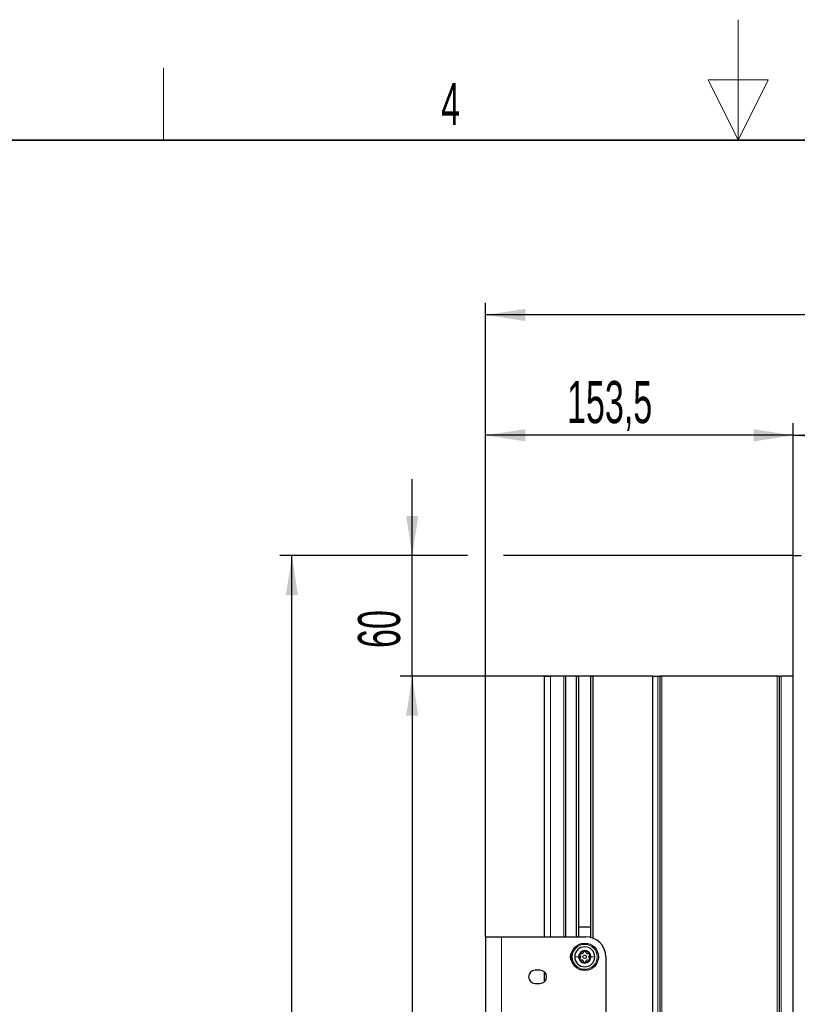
# Model space of a CAD drawing. Header units: millimetres. Extents: x 5 to 418, y 2 to 292.
# Tile 78 of 85: x 157 to 222, y 211 to 292. Entities that reach past the tile are written whole.
import ezdxf

# ---------------------------------------------------------------- set-up
doc = ezdxf.new("R2010")
doc.units = ezdxf.units.MM
doc.layers.add('SLD-0', color=7, linetype='Continuous')
doc.styles.add('SLDTEXTSTYLE0', font='TXT', dxfattribs={"width": 0.605})
doc.dimstyles.new('SLDDIMSTYLE0', dxfattribs={"dimtxt": 3.5, "dimasz": 3.302, "dimexe": 0, "dimexo": 0.0625, "dimgap": 0.875, "dimtad": 1, "dimlfac": 6, "dimrnd": 1e-09, "dimzin": 12, "dimdsep": 46, "dimtxsty": 'SLDTEXTSTYLE0', "dimsah": 1, "dimcen": 0.09, "dimadec": 0, "dimazin": 3, "dimtfac": 1, "dimtofl": 0, "dimtmove": 0, "dimatfit": 3, "dimfxl": 1, "dimfrac": 2, "dimtolj": 1, "dimtzin": 12, "dimarcsym": 0})
doc.dimstyles.new('SLDDIMSTYLE2', dxfattribs={"dimtxt": 3.5, "dimasz": 3.302, "dimexe": 0, "dimexo": 0.0625, "dimgap": 0.875, "dimtad": 1, "dimlfac": 6, "dimrnd": 1e-09, "dimzin": 12, "dimdsep": 46, "dimtxsty": 'SLDTEXTSTYLE0', "dimsah": 1, "dimcen": 0.09, "dimadec": 0, "dimazin": 3, "dimtfac": 1, "dimtmove": 0, "dimatfit": 0, "dimfxl": 1, "dimfrac": 2, "dimtolj": 1, "dimtzin": 12, "dimarcsym": 0})

# ---------------------------------------------------------------- blocks, each defined once
blk = doc.blocks.new('_D_3')
at = {"layer": 'SLD-0', "color": 7}
for p, q in [((195.998, 216.3), (195.998, 258.966)), ((221.581, 247.966), (221.581, 258.966)), ((221.581, 257.966), (195.998, 257.966))]:
    blk.add_line(p, q, dxfattribs=at)
for points in [[(195.998, 257.966), (199.3, 257.458), (199.3, 258.474)], [(221.581, 257.966), (218.279, 258.474), (218.279, 257.458)]]:
    blk.add_solid(points, dxfattribs=at)
at = {"layer": 'SLD-0', "color": 7, "insert": (202.774, 262.478), "char_height": 3.5, "attachment_point": 1, "style": 'SLDTEXTSTYLE0'}
blk.add_mtext('153,5', dxfattribs=at)
blk = doc.blocks.new('_D_4')
at = {"layer": 'SLD-0', "color": 7}
for p, q in [((221.581, 247.966), (221.581, 258.966)), ((260.165, 236.066), (260.165, 258.966)), ((221.581, 257.966), (260.165, 257.966))]:
    blk.add_line(p, q, dxfattribs=at)
for points in [[(221.581, 257.966), (224.883, 257.458), (224.883, 258.474)], [(260.165, 257.966), (256.863, 258.474), (256.863, 257.458)]]:
    blk.add_solid(points, dxfattribs=at)
at = {"layer": 'SLD-0', "color": 7, "insert": (234.857, 262.478), "char_height": 3.5, "attachment_point": 1, "style": 'SLDTEXTSTYLE0'}
blk.add_mtext('231,5', dxfattribs=at)
blk = doc.blocks.new('_D_5')
at = {"layer": 'SLD-0', "color": 7}
for p, q in [((195.998, 216.3), (195.998, 268.966)), ((260.165, 236.066), (260.165, 268.966)), ((260.165, 267.966), (195.998, 267.966))]:
    blk.add_line(p, q, dxfattribs=at)
for centre, start, end in [((229.442, 270.652), 153.43495, 206.56505), ((226.72, 270.652), 333.43495, 26.56505)]:
    blk.add_arc(centre, 6.006, start, end, dxfattribs=at)
for points in [[(195.998, 267.966), (199.3, 267.458), (199.3, 268.474)], [(260.165, 267.966), (256.863, 268.474), (256.863, 267.458)]]:
    blk.add_solid(points, dxfattribs=at)
at = {"layer": 'SLD-0', "color": 7, "insert": (224.071, 272.478), "char_height": 3.5, "attachment_point": 1, "style": 'SLDTEXTSTYLE0'}
blk.add_mtext('385', dxfattribs=at)
blk = doc.blocks.new('_D_6')
at = {"layer": 'SLD-0', "color": 7}
for p, q in [((189.915, 247.966), (189.915, 254.316)), ((194.498, 247.966), (188.915, 247.966)), ((189.915, 237.966), (189.915, 247.966)), ((221.581, 247.966), (197.498, 247.966)), ((194.498, 237.966), (188.915, 237.966)), ((189.915, 237.966), (189.915, 231.616)), ((204.931, 237.966), (197.498, 237.966))]:
    blk.add_line(p, q, dxfattribs=at)
for points in [[(189.915, 247.966), (190.423, 251.268), (189.407, 251.268)], [(189.915, 237.966), (189.407, 234.664), (190.423, 234.664)]]:
    blk.add_solid(points, dxfattribs=at)
at = {"layer": 'SLD-0', "color": 7, "insert": (185.403, 240.293), "char_height": 3.5, "attachment_point": 1, "rotation": 90, "style": 'SLDTEXTSTYLE0'}
blk.add_mtext('60', dxfattribs=at)
blk = doc.blocks.new('_D_7')
at = {"layer": 'SLD-0', "color": 7}
for p, q in [((204.931, 237.966), (188.915, 237.966)), ((189.915, 237.966), (189.915, 118.216)), ((202.315, 118.216), (188.915, 118.216))]:
    blk.add_line(p, q, dxfattribs=at)
for points in [[(189.915, 237.966), (189.407, 234.664), (190.423, 234.664)], [(189.915, 118.216), (190.423, 121.518), (189.407, 121.518)]]:
    blk.add_solid(points, dxfattribs=at)
at = {"layer": 'SLD-0', "color": 7, "insert": (185.403, 172.076), "char_height": 3.5, "attachment_point": 1, "rotation": 90, "style": 'SLDTEXTSTYLE0'}
blk.add_mtext('718,5', dxfattribs=at)
blk = doc.blocks.new('_D_8')
at = {"layer": 'SLD-0', "color": 7}
for p, q in [((194.498, 247.966), (178.915, 247.966)), ((179.915, 118.216), (179.915, 247.966)), ((221.581, 247.966), (197.498, 247.966)), ((202.315, 118.216), (178.915, 118.216))]:
    blk.add_line(p, q, dxfattribs=at)
for centre, start, end in [((177.229, 183.735), 63.43495, 116.56505), ((177.229, 182.447), 243.43495, 296.56505)]:
    blk.add_arc(centre, 6.006, start, end, dxfattribs=at)
for points in [[(179.915, 247.966), (179.407, 244.664), (180.423, 244.664)], [(179.915, 118.216), (180.423, 121.518), (179.407, 121.518)]]:
    blk.add_solid(points, dxfattribs=at)
at = {"layer": 'SLD-0', "color": 7, "insert": (175.403, 177.076), "char_height": 3.5, "attachment_point": 1, "rotation": 90, "style": 'SLDTEXTSTYLE0'}
blk.add_mtext('778,5', dxfattribs=at)

msp = doc.modelspace()

# ---------------------------------------------------------------- linework, layer by layer
at = {"color": 7, "linetype": 'Continuous', "lineweight": 25}
for p, q in [((221.5812, 247.9662), (222.2479, 247.9662)), ((221.5812, 88.7996), (221.5812, 247.9662)), ((200.9146, 216.2996), (200.9146, 237.9662)), ((200.9146, 237.9662), (201.4146, 237.9662)), ((202.4979, 237.9662), (201.4146, 237.9662)), ((202.6646, 237.9662), (202.4979, 237.9662)), ((202.6646, 216.2996), (202.6646, 237.9662)), ((203.5646, 237.9662), (202.6646, 237.9662)), ((203.5646, 216.2996), (203.5646, 237.9662)), ((203.5646, 237.9662), (203.7312, 237.9662)), ((203.7312, 237.9662), (203.7312, 216.2996)), ((203.7479, 237.9662), (203.7312, 237.9662)), ((204.7479, 237.9662), (203.7479, 237.9662)), ((204.7646, 237.9662), (204.7479, 237.9662)), ((204.7646, 216.2422), (204.7646, 237.9662)), ((204.7646, 237.9662), (204.9312, 237.9662)), ((204.9312, 237.9662), (204.9312, 216.1878)), ((209.9146, 237.9662), (204.9312, 237.9662)), ((209.9146, 138.2996), (209.9146, 237.9662)), ((209.9146, 237.9662), (210.3312, 237.9662)), ((210.3312, 237.9662), (210.4979, 237.9662)), ((210.4979, 237.9662), (210.4979, 138.2996)), ((210.6646, 237.9662), (210.4979, 237.9662)), ((220.2479, 237.9662), (210.6646, 237.9662)), ((220.4146, 237.9662), (220.2479, 237.9662)), ((220.4146, 237.9662), (220.4146, 138.2996)), ((220.4146, 237.9662), (220.5812, 237.9662)), ((221.5812, 237.9662), (220.5812, 237.9662)), ((203.7312, 217.1329), (204.7646, 217.1329)), ((195.9979, 216.2996), (195.9979, 196.2996)), ((195.9979, 216.2996), (197.3312, 216.2996)), ((197.3312, 216.2996), (204.3312, 216.2996)), ((205.9979, 214.6329), (205.9979, 197.9662)), ((200.5312, 213.5162), (200.1312, 213.5162)), ((200.9146, 212.5718), (200.9146, 213.3606)), ((200.1312, 212.4162), (200.5312, 212.4162))]:
    msp.add_line(p, q, dxfattribs=at)
at = {"color": 7, "linetype": 'Continuous', "lineweight": 18}
for p, q in [((201.4146, 237.9662), (201.4146, 216.2996)), ((202.4979, 216.2996), (202.4979, 237.9662)), ((203.7479, 237.9662), (203.7479, 217.1329)), ((204.7479, 217.1329), (204.7479, 237.9662)), ((210.3312, 138.2996), (210.3312, 237.9662)), ((210.6646, 237.9662), (210.6646, 138.2996)), ((220.2479, 138.2996), (220.2479, 237.9662)), ((220.5812, 237.9662), (220.5812, 138.2996)), ((197.3312, 216.2996), (197.3312, 196.2996))]:
    msp.add_line(p, q, dxfattribs=at)
at = {"color": 7, "linetype": 'Continuous', "lineweight": 25}
for radius in [1.1333, 0.1491]:
    msp.add_circle((204.2479, 214.6329), radius, dxfattribs=at)
at = {"color": 7, "linetype": 'Continuous', "lineweight": 18}
msp.add_circle((204.2479, 214.6329), 1.0333, dxfattribs=at)
at = {"color": 7, "linetype": 'Continuous', "lineweight": 25}
for centre, radius, start, end in [((204.3312, 214.6329), 1.6667, 0, 90), ((204.2479, 214.6329), 0.8333, 360, 180), ((203.5812, 214.6329), 0.55, 137.134659, 222.865341), ((204.2479, 214.6329), 0.8333, 180, 360), ((204.2479, 214.6329), 0.5133, 360, 180), ((204.2479, 214.6329), 0.5133, 180, 360), ((204.2479, 214.6329), 0.4667, 150, 210), ((204.2479, 214.6329), 0.4667, 90, 150), ((204.2479, 214.6329), 0.4667, 210, 270), ((204.2479, 214.6329), 0.4667, 30, 90), ((204.2479, 214.6329), 0.4667, 270, 330), ((204.2479, 214.6329), 0.4667, 330, 30), ((200.1312, 212.9662), 0.55, 90, 270), ((200.5312, 212.9662), 0.55, 270, 90)]:
    msp.add_arc(centre, radius, start, end, dxfattribs=at)
at = {"color": 7, "linetype": 'Continuous', "lineweight": 18}
for points in [[(203.4146, 214.6329), (203.4576, 214.6329), (203.5438, 214.6329), (203.671, 214.6329), (203.7346, 214.6329)], [(205.0812, 214.6329), (205.0382, 214.6329), (204.952, 214.6329), (204.8248, 214.6329), (204.7612, 214.6329)]]:
    msp.add_open_spline(points, degree=3, dxfattribs=at)
at = {"color": 7, "linetype": 'Continuous', "lineweight": 25}
for points, knots in [([(203.8438, 214.8662), (203.8393, 214.8562), (203.8303, 214.8361), (203.8311, 214.8035), (203.8409, 214.7738), (203.854, 214.7591), (203.8605, 214.7517)], [0, 0, 0, 0, 0.250032, 0.4996317, 0.7492275, 1, 1, 1, 1]), ([(203.8605, 214.5141), (203.854, 214.5068), (203.841, 214.492), (203.8311, 214.4624), (203.8303, 214.4297), (203.8393, 214.4096), (203.8438, 214.3996)], [0, 0, 0, 0, 0.249806, 0.5000545, 0.7503094, 1, 1, 1, 1]), ([(203.9513, 214.909), (203.9417, 214.9109), (203.9225, 214.9149), (203.8918, 214.9086), (203.8631, 214.893), (203.8502, 214.8751), (203.8438, 214.8662)], [0, 0, 0, 0, 0.249816, 0.4999076, 0.7501199, 1, 1, 1, 1]), ([(203.8438, 214.3996), (203.8502, 214.3906), (203.8631, 214.3728), (203.8917, 214.3572), (203.9224, 214.3509), (203.9417, 214.3548), (203.9513, 214.3568)], [0, 0, 0, 0, 0.249858, 0.4994668, 0.7490113, 1, 1, 1, 1]), ([(203.8605, 214.5141), (203.8744, 214.5301), (203.8952, 214.5542), (203.909, 214.5977), (203.9131, 214.6326), (203.9091, 214.6676), (203.8953, 214.7113), (203.8744, 214.7356), (203.8605, 214.7517)], [0, 0, 0, 0, 0.2491937, 0.3743301, 0.4989253, 0.6240038, 0.7497569, 1, 1, 1, 1]), ([(203.9513, 214.909), (203.9722, 214.905), (204.0034, 214.8991), (204.048, 214.9088), (204.0803, 214.9227), (204.1086, 214.9436), (204.1395, 214.9775), (204.1501, 215.0077), (204.1571, 215.0278)], [0, 0, 0, 0, 0.2492191, 0.3743567, 0.4989469, 0.6240198, 0.7497675, 1, 1, 1, 1]), ([(204.1571, 214.238), (204.1501, 214.258), (204.1396, 214.2881), (204.1089, 214.3218), (204.0807, 214.3428), (204.0485, 214.3568), (204.0037, 214.3668), (203.9723, 214.3608), (203.9513, 214.3568)], [0, 0, 0, 0, 0.2492203, 0.374358, 0.498948, 0.6240206, 0.749768, 1, 1, 1, 1]), ([(204.2479, 215.0996), (204.237, 215.0984), (204.2151, 215.0962), (204.1872, 215.0792), (204.1664, 215.0558), (204.1602, 215.0371), (204.1571, 215.0278)], [0, 0, 0, 0, 0.2499898, 0.4996108, 0.7491272, 1, 1, 1, 1]), ([(204.3387, 215.0278), (204.3356, 215.0371), (204.3294, 215.0557), (204.3087, 215.0792), (204.2807, 215.0962), (204.2588, 215.0984), (204.2479, 215.0996)], [0, 0, 0, 0, 0.2498531, 0.4999013, 0.7501145, 1, 1, 1, 1]), ([(204.3387, 215.0278), (204.3457, 215.0078), (204.3562, 214.9777), (204.3869, 214.9439), (204.4151, 214.923), (204.4474, 214.909), (204.4921, 214.899), (204.5236, 214.905), (204.5445, 214.909)], [0, 0, 0, 0, 0.2492203, 0.374358, 0.498948, 0.6240206, 0.749768, 1, 1, 1, 1]), ([(204.5445, 214.3568), (204.5237, 214.3608), (204.4924, 214.3667), (204.4478, 214.357), (204.4155, 214.3431), (204.3873, 214.3221), (204.3563, 214.2883), (204.3457, 214.2581), (204.3387, 214.238)], [0, 0, 0, 0, 0.2492191, 0.3743567, 0.4989469, 0.6240198, 0.7497675, 1, 1, 1, 1]), ([(204.6521, 214.8662), (204.6456, 214.8751), (204.6327, 214.8929), (204.6041, 214.9086), (204.5734, 214.9149), (204.5541, 214.9109), (204.5445, 214.909)], [0, 0, 0, 0, 0.249858, 0.4994668, 0.7490113, 1, 1, 1, 1]), ([(204.5445, 214.3568), (204.5541, 214.3548), (204.5733, 214.3509), (204.604, 214.3571), (204.6327, 214.3728), (204.6456, 214.3906), (204.6521, 214.3996)], [0, 0, 0, 0, 0.249816, 0.4999076, 0.7501199, 1, 1, 1, 1]), ([(204.6353, 214.7517), (204.6214, 214.7356), (204.6007, 214.7115), (204.5868, 214.668), (204.5827, 214.6332), (204.5867, 214.5982), (204.6005, 214.5544), (204.6214, 214.5302), (204.6353, 214.5141)], [0, 0, 0, 0, 0.2491937, 0.3743301, 0.4989253, 0.6240038, 0.7497569, 1, 1, 1, 1]), ([(204.6353, 214.7517), (204.6418, 214.759), (204.6548, 214.7737), (204.6648, 214.8034), (204.6655, 214.8361), (204.6565, 214.8562), (204.6521, 214.8662)], [0, 0, 0, 0, 0.249806, 0.5000545, 0.7503094, 1, 1, 1, 1]), ([(204.6521, 214.3996), (204.6565, 214.4096), (204.6655, 214.4297), (204.6648, 214.4623), (204.6549, 214.492), (204.6418, 214.5067), (204.6353, 214.5141)], [0, 0, 0, 0, 0.250032, 0.4996317, 0.7492275, 1, 1, 1, 1]), ([(204.1571, 214.238), (204.1602, 214.2287), (204.1664, 214.2101), (204.1872, 214.1866), (204.2151, 214.1696), (204.237, 214.1674), (204.2479, 214.1662)], [0, 0, 0, 0, 0.2498531, 0.4999013, 0.7501145, 1, 1, 1, 1]), ([(204.2479, 214.1662), (204.2589, 214.1674), (204.2807, 214.1696), (204.3086, 214.1866), (204.3294, 214.21), (204.3356, 214.2287), (204.3387, 214.238)], [0, 0, 0, 0, 0.2499898, 0.4996108, 0.7491272, 1, 1, 1, 1])]:
    msp.add_open_spline(points, degree=3, knots=knots, dxfattribs=at)
at = {"layer": 'SLD-0', "lineweight": 18}
for p, q in [((217, 292.5), (217, 282.5)), ((169.25, 282.5), (169.25, 288.5)), ((219.5, 287.5), (214.5, 287.5)), ((214.5, 287.5), (217, 282.5)), ((217, 282.5), (219.5, 287.5))]:
    msp.add_line(p, q, dxfattribs=at)
at = {"layer": 'SLD-0', "lineweight": 35}
msp.add_line((408, 282.5), (26, 282.5), dxfattribs=at)

# ---------------------------------------------------------------- texts
at = {"layer": 'SLD-0', "insert": (193.1027, 287.243), "char_height": 3.5, "attachment_point": 2, "style": 'SLDTEXTSTYLE0'}
msp.add_mtext('4', dxfattribs=at)

# ---------------------------------------------------------------- dimensions: what is measured, and where the dimension line sits
at = {"layer": 'SLD-0', "color": 7}
dim = msp.add_linear_dim(base=(195.9979, 267.9662), p1=(260.1646, 236.0662), p2=(195.9979, 216.2996), text='(<>)', dimstyle='SLDDIMSTYLE0', dxfattribs=at)
dim.commit()
dim.dimension.update_dxf_attribs({"geometry": '_D_5', "text_midpoint": (228.0812, 267.9662), "dimtype": 160})
for base, p2, dimstyle, picture, middle in [((195.9979, 257.9662), (195.9979, 216.2996), 'SLDDIMSTYLE2', '_D_3', (208.7896, 257.9662)), ((260.1646, 257.9662), (260.1646, 236.0662), 'SLDDIMSTYLE0', '_D_4', (240.8729, 257.9662))]:
    dim = msp.add_linear_dim(base=base, p1=(221.5812, 247.9662), p2=p2, dimstyle=dimstyle, dxfattribs=at)
    dim.commit()
    dim.dimension.update_dxf_attribs({"geometry": picture, "text_midpoint": middle, "dimtype": 160})
for base, p2, dimstyle, picture, middle in [((189.9146, 247.9662), (221.5812, 247.9662), 'SLDDIMSTYLE2', '_D_6', (189.9146, 242.9662)), ((189.9146, 118.2162), (202.3146, 118.2162), 'SLDDIMSTYLE0', '_D_7', (189.9146, 178.0912))]:
    dim = msp.add_linear_dim(base=base, p1=(204.9312, 237.9662), p2=p2, angle=90, dimstyle=dimstyle, dxfattribs=at)
    dim.commit()
    dim.dimension.update_dxf_attribs({"geometry": picture, "text_midpoint": middle, "dimtype": 160})
dim = msp.add_linear_dim(base=(179.9146, 247.9662), p1=(202.3146, 118.2162), p2=(221.5812, 247.9662), angle=90, text='(<>)', dimstyle='SLDDIMSTYLE0', dxfattribs=at)
dim.commit()
dim.dimension.update_dxf_attribs({"geometry": '_D_8', "text_midpoint": (179.9146, 183.0912), "dimtype": 160})

doc.saveas('drawing.dxf')
